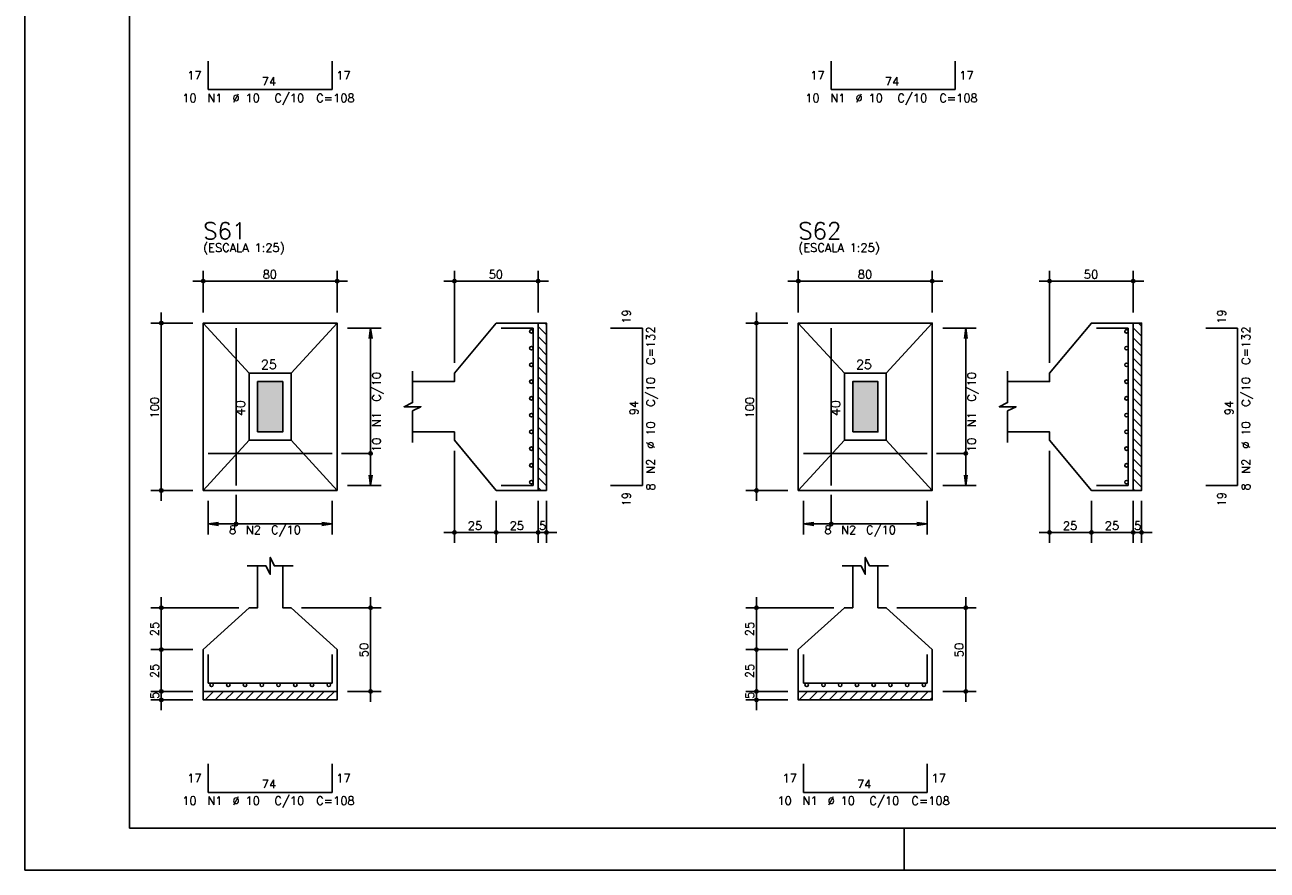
# Model space of a CAD drawing. Extents: x 0 to 119, y 0 to 84.
# Tile 1 of 16: x 0 to 30, y 0 to 20. Entities that reach past the tile are written whole.
import ezdxf

# ---------------------------------------------------------------- set-up
doc = ezdxf.new("R2010")
doc.units = 0
doc.header["$MEASUREMENT"] = 0
for name, color, linetype in [('1', 1, 'CONTINUOUS'), ('2', 2, 'CONTINUOUS'), ('3', 3, 'CONTINUOUS'), ('6', 6, 'CONTINUOUS'), ('7', 7, 'CONTINUOUS'), ('8', 8, 'CONTINUOUS'), ('9', 9, 'CONTINUOUS')]:
    doc.layers.add(name, color=color, linetype=linetype)
doc.styles.get("Standard").update_dxf_attribs({"font": 'ROMANS.SHX'})

msp = doc.modelspace()

# ---------------------------------------------------------------- linework, layer by layer
at = {"layer": '1', "linetype": 'Continuous'}
for p, q in [((0, 0), (0, 84.099998)), ((12.416928, 13.0672), (12.46, 13.024128)), ((26.60149, 13.0672), (26.67547, 12.99322)), ((12.26, 12.983712), (12.46, 12.783712)), ((26.47547, 12.952804), (26.67547, 12.752804)), ((12.26, 12.743296), (12.46, 12.543296)), ((12.26, 12.502879), (12.46, 12.302879)), ((26.47547, 12.712388), (26.67547, 12.512388)), ((26.47547, 12.471972), (26.67547, 12.271972)), ((12.26, 12.262463), (12.46, 12.062463)), ((26.47547, 12.231555), (26.67547, 12.031555)), ((12.26, 12.022047), (12.46, 11.822047)), ((26.47547, 11.991139), (26.67547, 11.791139)), ((12.26, 11.781631), (12.46, 11.581631)), ((26.47547, 11.750723), (26.67547, 11.550723)), ((12.26, 11.541214), (12.46, 11.341214)), ((12.26, 11.300798), (12.46, 11.100798)), ((26.47547, 11.510306), (26.67547, 11.310306)), ((12.26, 11.060382), (12.46, 10.860382)), ((26.47547, 11.26989), (26.67547, 11.06989)), ((26.47547, 11.029474), (26.67547, 10.829474)), ((12.26, 10.819965), (12.46, 10.619965)), ((26.47547, 10.789057), (26.67547, 10.589057)), ((12.26, 10.579549), (12.46, 10.379549)), ((26.47547, 10.548641), (26.67547, 10.348641)), ((12.26, 10.339133), (12.46, 10.139133)), ((12.26, 10.098716), (12.46, 9.898716)), ((26.47547, 10.308225), (26.67547, 10.108225)), ((12.26, 9.8583), (12.46, 9.6583)), ((26.47547, 10.067808), (26.67547, 9.867808)), ((26.47547, 9.827392), (26.67547, 9.627392)), ((12.26, 9.617884), (12.46, 9.417884)), ((26.47547, 9.586976), (26.67547, 9.386976)), ((12.26, 9.377468), (12.46, 9.177468)), ((26.47547, 9.34656), (26.67547, 9.14656)), ((12.26, 9.137051), (12.329851, 9.0672)), ((26.47547, 9.106143), (26.514413, 9.0672)), ((4.26, 4.26), (4.2672, 4.2672)), ((4.307616, 4.0672), (4.507616, 4.2672)), ((4.548033, 4.0672), (4.748033, 4.2672)), ((4.788449, 4.0672), (4.988449, 4.2672)), ((5.028865, 4.0672), (5.228865, 4.2672)), ((5.269282, 4.0672), (5.469282, 4.2672)), ((5.509698, 4.0672), (5.709698, 4.2672)), ((5.750114, 4.0672), (5.950114, 4.2672)), ((5.99053, 4.0672), (6.19053, 4.2672)), ((6.230947, 4.0672), (6.430947, 4.2672)), ((6.471363, 4.0672), (6.671363, 4.2672)), ((6.711779, 4.0672), (6.911779, 4.2672)), ((6.952196, 4.0672), (7.152196, 4.2672)), ((7.192612, 4.0672), (7.392612, 4.2672)), ((18.492178, 4.0672), (18.692178, 4.2672)), ((18.732595, 4.0672), (18.932595, 4.2672)), ((18.973011, 4.0672), (19.173011, 4.2672)), ((19.213427, 4.0672), (19.413427, 4.2672)), ((19.453844, 4.0672), (19.653844, 4.2672)), ((19.69426, 4.0672), (19.89426, 4.2672)), ((19.934676, 4.0672), (20.134676, 4.2672)), ((20.175092, 4.0672), (20.375092, 4.2672)), ((20.415509, 4.0672), (20.615509, 4.2672)), ((20.655925, 4.0672), (20.855925, 4.2672)), ((20.896341, 4.0672), (21.096341, 4.2672)), ((21.136758, 4.0672), (21.336758, 4.2672)), ((21.377174, 4.0672), (21.577174, 4.2672)), ((7.433028, 4.0672), (7.46, 4.094172)), ((21.61759, 4.0672), (21.67547, 4.12508)), ((21, 0), (21, 1)), ((0, 0), (118.900002, 0))]:
    msp.add_line(p, q, dxfattribs=at)
for points in [[(12.26, 9.0672), (12.26, 13.0672), (12.46, 13.0672), (12.46, 9.0672), (12.26, 9.0672)], [(26.47547, 9.0672), (26.47547, 13.0672), (26.67547, 13.0672), (26.67547, 9.0672), (26.47547, 9.0672)], [(4.26, 4.2672), (7.46, 4.2672), (7.46, 4.0672), (4.26, 4.0672), (4.26, 4.2672)], [(18.47547, 4.2672), (21.67547, 4.2672), (21.67547, 4.0672), (18.47547, 4.0672), (18.47547, 4.2672)]]:
    msp.add_lwpolyline(points, dxfattribs=at)
at = {"layer": '2', "linetype": 'Continuous'}
for p, q in [((4.26, 13.3172), (4.26, 14.3172)), ((7.46, 13.3172), (7.46, 14.3172)), ((10.26, 12.1172), (10.26, 14.3172)), ((12.26, 13.3172), (12.26, 14.3172)), ((18.47547, 13.3172), (18.47547, 14.3172)), ((21.67547, 13.3172), (21.67547, 14.3172)), ((24.47547, 12.1172), (24.47547, 14.3172)), ((26.47547, 13.3172), (26.47547, 14.3172)), ((4.01, 14.0672), (7.71, 14.0672)), ((12.51, 14.0672), (10.01, 14.0672)), ((18.22547, 14.0672), (21.92547, 14.0672)), ((26.72547, 14.0672), (24.22547, 14.0672)), ((4.01, 13.0672), (3.01, 13.0672)), ((3.26, 8.8172), (3.26, 13.3172)), ((4.26, 13.0672), (4.26, 13.0672)), ((4.26, 13.0672), (4.26, 13.0672)), ((7.46, 13.0672), (7.46, 13.0672)), ((12.26, 13.0672), (12.26, 13.0672)), ((18.22547, 13.0672), (17.22547, 13.0672)), ((17.47547, 8.8172), (17.47547, 13.3172)), ((18.47547, 13.0672), (18.47547, 13.0672)), ((18.47547, 13.0672), (18.47547, 13.0672)), ((21.67547, 13.0672), (21.67547, 13.0672)), ((26.47547, 13.0672), (26.47547, 13.0672)), ((7.46, 12.9472), (7.46, 12.9472)), ((7.71, 12.9472), (8.51, 12.9472)), ((8.26, 12.9472), (8.227368, 12.699339)), ((8.26, 9.1872), (8.26, 12.9472)), ((8.26, 12.9472), (8.292632, 12.699339)), ((21.67547, 12.9472), (21.67547, 12.9472)), ((21.92547, 12.9472), (22.72547, 12.9472)), ((22.47547, 12.9472), (22.442838, 12.699339)), ((22.47547, 9.1872), (22.47547, 12.9472)), ((22.47547, 12.9472), (22.508102, 12.699339)), ((10.26, 11.8672), (10.26, 11.8672)), ((24.47547, 11.8672), (24.47547, 11.8672)), ((10.26, 10.2672), (10.26, 10.2672)), ((24.47547, 10.2672), (24.47547, 10.2672)), ((10.26, 10.0172), (10.26, 7.8172)), ((24.47547, 10.0172), (24.47547, 7.8172)), ((8.26, 9.1872), (8.227368, 9.435061)), ((8.26, 9.1872), (8.292632, 9.435061)), ((22.47547, 9.1872), (22.442838, 9.435061)), ((22.47547, 9.1872), (22.508102, 9.435061)), ((4.01, 9.0672), (3.01, 9.0672)), ((4.26, 9.0672), (4.26, 9.0672)), ((4.38, 9.0672), (4.38, 9.0672)), ((7.34, 9.0672), (7.34, 9.0672)), ((7.46, 9.1872), (7.46, 9.1872)), ((7.71, 9.1872), (8.51, 9.1872)), ((11.26, 9.0672), (11.26, 9.0672)), ((11.26, 9.0672), (11.26, 9.0672)), ((12.26, 9.0672), (12.26, 9.0672)), ((12.26, 9.0672), (12.26, 9.0672)), ((12.46, 9.0672), (12.46, 9.0672)), ((18.22547, 9.0672), (17.22547, 9.0672)), ((18.47547, 9.0672), (18.47547, 9.0672)), ((18.59547, 9.0672), (18.59547, 9.0672)), ((21.55547, 9.0672), (21.55547, 9.0672)), ((21.67547, 9.1872), (21.67547, 9.1872)), ((21.92547, 9.1872), (22.72547, 9.1872)), ((25.47547, 9.0672), (25.47547, 9.0672)), ((25.47547, 9.0672), (25.47547, 9.0672)), ((26.47547, 9.0672), (26.47547, 9.0672)), ((26.47547, 9.0672), (26.47547, 9.0672)), ((26.67547, 9.0672), (26.67547, 9.0672)), ((4.38, 8.8172), (4.38, 8.0172)), ((7.34, 8.8172), (7.34, 8.0172)), ((11.26, 8.8172), (11.26, 7.8172)), ((11.26, 8.8172), (11.26, 7.8172)), ((12.26, 8.8172), (12.26, 7.8172)), ((12.26, 8.8172), (12.26, 7.8172)), ((12.46, 8.8172), (12.46, 7.8172)), ((18.59547, 8.8172), (18.59547, 8.0172)), ((21.55547, 8.8172), (21.55547, 8.0172)), ((25.47547, 8.8172), (25.47547, 7.8172)), ((25.47547, 8.8172), (25.47547, 7.8172)), ((26.47547, 8.8172), (26.47547, 7.8172)), ((26.47547, 8.8172), (26.47547, 7.8172)), ((26.67547, 8.8172), (26.67547, 7.8172)), ((4.38, 8.2672), (4.627861, 8.299832)), ((4.38, 8.2672), (7.34, 8.2672)), ((4.38, 8.2672), (4.627861, 8.234568)), ((7.34, 8.2672), (7.092139, 8.299832)), ((7.34, 8.2672), (7.092139, 8.234568)), ((11.51, 8.0672), (10.01, 8.0672)), ((12.51, 8.0672), (11.01, 8.0672)), ((12.01, 8.0672), (12.71, 8.0672)), ((18.59547, 8.2672), (18.843331, 8.299832)), ((18.59547, 8.2672), (21.55547, 8.2672)), ((18.59547, 8.2672), (18.843331, 8.234568)), ((21.55547, 8.2672), (21.307609, 8.299832)), ((21.55547, 8.2672), (21.307609, 8.234568)), ((25.72547, 8.0672), (24.22547, 8.0672)), ((26.72547, 8.0672), (25.22547, 8.0672)), ((26.22547, 8.0672), (26.92547, 8.0672)), ((5.11, 6.2672), (3.01, 6.2672)), ((3.26, 5.0172), (3.26, 6.5172)), ((5.36, 6.2672), (5.36, 6.2672)), ((6.36, 6.2672), (6.36, 6.2672)), ((6.61, 6.2672), (8.51, 6.2672)), ((8.26, 4.0172), (8.26, 6.5172)), ((19.32547, 6.2672), (17.22547, 6.2672)), ((17.47547, 5.0172), (17.47547, 6.5172)), ((19.57547, 6.2672), (19.57547, 6.2672)), ((20.57547, 6.2672), (20.57547, 6.2672)), ((20.82547, 6.2672), (22.72547, 6.2672)), ((22.47547, 4.0172), (22.47547, 6.5172)), ((3.26, 4.0172), (3.26, 5.5172)), ((17.47547, 4.0172), (17.47547, 5.5172)), ((4.01, 5.2672), (3.01, 5.2672)), ((4.01, 5.2672), (3.01, 5.2672)), ((4.26, 5.2672), (4.26, 5.2672)), ((4.26, 5.2672), (4.26, 5.2672)), ((18.22547, 5.2672), (17.22547, 5.2672)), ((18.22547, 5.2672), (17.22547, 5.2672)), ((18.47547, 5.2672), (18.47547, 5.2672)), ((18.47547, 5.2672), (18.47547, 5.2672)), ((3.26, 3.8172), (3.26, 4.5172)), ((17.47547, 3.8172), (17.47547, 4.5172)), ((4.01, 4.2672), (3.01, 4.2672)), ((4.01, 4.2672), (3.01, 4.2672)), ((4.26, 4.2672), (4.26, 4.2672)), ((4.26, 4.2672), (4.26, 4.2672)), ((7.46, 4.2672), (7.46, 4.2672)), ((7.71, 4.2672), (8.51, 4.2672)), ((18.22547, 4.2672), (17.22547, 4.2672)), ((18.22547, 4.2672), (17.22547, 4.2672)), ((18.47547, 4.2672), (18.47547, 4.2672)), ((18.47547, 4.2672), (18.47547, 4.2672)), ((21.67547, 4.2672), (21.67547, 4.2672)), ((21.92547, 4.2672), (22.72547, 4.2672)), ((4.01, 4.0672), (3.01, 4.0672)), ((4.26, 4.0672), (4.26, 4.0672)), ((18.22547, 4.0672), (17.22547, 4.0672)), ((18.47547, 4.0672), (18.47547, 4.0672))]:
    msp.add_line(p, q, dxfattribs=at)
for points in [[(4.26, 9.0672), (7.46, 9.0672), (7.46, 13.0672), (4.26, 13.0672), (4.26, 9.0672)], [(5.36, 11.8672), (4.26, 13.0672)], [(6.36, 11.8672), (7.46, 13.0672)], [(9.26, 10.4672), (10.26, 10.4672), (10.26, 10.2672), (11.26, 9.0672), (12.26, 9.0672), (12.26, 13.0672), (11.26, 13.0672), (10.26, 11.8672), (10.26, 11.6672), (9.26, 11.6672)], [(18.47547, 9.0672), (21.67547, 9.0672), (21.67547, 13.0672), (18.47547, 13.0672), (18.47547, 9.0672)], [(19.57547, 11.8672), (18.47547, 13.0672)], [(20.57547, 11.8672), (21.67547, 13.0672)], [(23.47547, 10.4672), (24.47547, 10.4672), (24.47547, 10.2672), (25.47547, 9.0672), (26.47547, 9.0672), (26.47547, 13.0672), (25.47547, 13.0672), (24.47547, 11.8672), (24.47547, 11.6672), (23.47547, 11.6672)], [(9.26, 10.2172), (9.26, 10.9672), (9.46, 11.0672), (9.06, 11.0672), (9.26, 11.1672), (9.26, 11.9172)], [(23.47547, 10.2172), (23.47547, 10.9672), (23.67547, 11.0672), (23.27547, 11.0672), (23.47547, 11.1672), (23.47547, 11.9172)], [(5.36, 10.2672), (6.36, 10.2672), (6.36, 11.8672), (5.36, 11.8672), (5.36, 10.2672)], [(5.56, 10.4672), (6.16, 10.4672), (6.16, 11.6672), (5.56, 11.6672), (5.56, 10.4672)], [(19.57547, 10.2672), (20.57547, 10.2672), (20.57547, 11.8672), (19.57547, 11.8672), (19.57547, 10.2672)], [(19.77547, 10.4672), (20.37547, 10.4672), (20.37547, 11.6672), (19.77547, 11.6672), (19.77547, 10.4672)], [(5.36, 10.2672), (4.26, 9.0672)], [(6.36, 10.2672), (7.46, 9.0672)], [(19.57547, 10.2672), (18.47547, 9.0672)], [(20.57547, 10.2672), (21.67547, 9.0672)], [(8.26, 9.9522), (7.56, 9.9522)], [(22.47547, 9.9522), (21.77547, 9.9522)], [(5.045, 8.2672), (5.045, 8.9672)], [(19.26047, 8.2672), (19.26047, 8.9672)], [(5.31, 7.2672), (5.76, 7.2672), (5.86, 7.0672), (5.86, 7.4672), (5.96, 7.2672), (6.41, 7.2672)], [(19.52547, 7.2672), (19.97547, 7.2672), (20.07547, 7.0672), (20.07547, 7.4672), (20.17547, 7.2672), (20.62547, 7.2672)], [(5.56, 7.2672), (5.56, 6.2672), (5.36, 6.2672), (4.26, 5.2672), (4.26, 4.2672), (7.46, 4.2672), (7.46, 5.2672), (6.36, 6.2672), (6.16, 6.2672), (6.16, 7.2672)], [(19.77547, 7.2672), (19.77547, 6.2672), (19.57547, 6.2672), (18.47547, 5.2672), (18.47547, 4.2672), (21.67547, 4.2672), (21.67547, 5.2672), (20.57547, 6.2672), (20.37547, 6.2672), (20.37547, 7.2672)]]:
    msp.add_lwpolyline(points, dxfattribs=at)
for centre, radius in [((4.26, 14.0672), 0.04), ((4.26, 14.0672), 0.02), ((7.46, 14.0672), 0.04), ((7.46, 14.0672), 0.02), ((10.26, 14.0672), 0.04), ((10.26, 14.0672), 0.02), ((12.26, 14.0672), 0.04), ((12.26, 14.0672), 0.02), ((18.47547, 14.0672), 0.04), ((18.47547, 14.0672), 0.02), ((21.67547, 14.0672), 0.04), ((21.67547, 14.0672), 0.02), ((24.47547, 14.0672), 0.04), ((24.47547, 14.0672), 0.02), ((26.47547, 14.0672), 0.04), ((26.47547, 14.0672), 0.02), ((3.26, 13.0672), 0.04), ((3.26, 13.0672), 0.02), ((17.47547, 13.0672), 0.04), ((17.47547, 13.0672), 0.02), ((8.26, 9.9522), 0.04), ((22.47547, 9.9522), 0.04), ((3.26, 9.0672), 0.04), ((3.26, 9.0672), 0.02), ((17.47547, 9.0672), 0.04), ((17.47547, 9.0672), 0.02), ((5.045, 8.2672), 0.04), ((10.26, 8.0672), 0.04), ((10.26, 8.0672), 0.02), ((11.26, 8.0672), 0.04), ((11.26, 8.0672), 0.04), ((11.26, 8.0672), 0.02), ((11.26, 8.0672), 0.02), ((12.26, 8.0672), 0.04), ((12.26, 8.0672), 0.04), ((12.26, 8.0672), 0.02), ((12.26, 8.0672), 0.02), ((12.46, 8.0672), 0.04), ((12.46, 8.0672), 0.02), ((19.26047, 8.2672), 0.04), ((24.47547, 8.0672), 0.04), ((24.47547, 8.0672), 0.02), ((25.47547, 8.0672), 0.04), ((25.47547, 8.0672), 0.04), ((25.47547, 8.0672), 0.02), ((25.47547, 8.0672), 0.02), ((26.47547, 8.0672), 0.04), ((26.47547, 8.0672), 0.04), ((26.47547, 8.0672), 0.02), ((26.47547, 8.0672), 0.02), ((26.67547, 8.0672), 0.04), ((26.67547, 8.0672), 0.02), ((3.26, 6.2672), 0.04), ((3.26, 6.2672), 0.02), ((8.26, 6.2672), 0.04), ((8.26, 6.2672), 0.02), ((17.47547, 6.2672), 0.04), ((17.47547, 6.2672), 0.02), ((22.47547, 6.2672), 0.04), ((22.47547, 6.2672), 0.02), ((3.26, 5.2672), 0.04), ((3.26, 5.2672), 0.04), ((3.26, 5.2672), 0.02), ((3.26, 5.2672), 0.02), ((17.47547, 5.2672), 0.04), ((17.47547, 5.2672), 0.04), ((17.47547, 5.2672), 0.02), ((17.47547, 5.2672), 0.02), ((3.26, 4.2672), 0.04), ((3.26, 4.2672), 0.04), ((3.26, 4.2672), 0.02), ((3.26, 4.2672), 0.02), ((8.26, 4.2672), 0.04), ((8.26, 4.2672), 0.02), ((17.47547, 4.2672), 0.04), ((17.47547, 4.2672), 0.04), ((17.47547, 4.2672), 0.02), ((17.47547, 4.2672), 0.02), ((22.47547, 4.2672), 0.04), ((22.47547, 4.2672), 0.02), ((3.26, 4.0672), 0.04), ((3.26, 4.0672), 0.02), ((17.47547, 4.0672), 0.04), ((17.47547, 4.0672), 0.02)]:
    msp.add_circle(centre, radius, dxfattribs=at)
at = {"layer": '3', "linetype": 'Continuous'}
for centre in [(12.09869, 12.8672), (26.31416, 12.8672), (12.09869, 12.4672), (26.31416, 12.4672), (12.09869, 12.0672), (26.31416, 12.0672), (12.09869, 11.6672), (26.31416, 11.6672), (12.09869, 11.2672), (26.31416, 11.2672), (12.09869, 10.8672), (26.31416, 10.8672), (12.09869, 10.4672), (26.31416, 10.4672), (12.09869, 10.0672), (26.31416, 10.0672), (12.09869, 9.6672), (26.31416, 9.6672), (12.09869, 9.2672), (26.31416, 9.2672), (4.46, 4.42589), (4.86, 4.42589), (5.26, 4.42589), (5.66, 4.42589), (6.06, 4.42589), (6.46, 4.42589), (6.86, 4.42589), (7.26, 4.42589), (18.67547, 4.42589), (19.07547, 4.42589), (19.47547, 4.42589), (19.87547, 4.42589), (20.27547, 4.42589), (20.67547, 4.42589), (21.07547, 4.42589), (21.47547, 4.42589)]:
    msp.add_circle(centre, 0.04131, dxfattribs=at)
at = {"layer": '6', "linetype": 'Continuous'}
for p, q in [((4.38, 19.3204), (4.38, 18.6404)), ((7.34, 18.6404), (7.34, 19.3204)), ((19.26213, 19.3204), (19.26213, 18.6404)), ((22.22213, 18.6404), (22.22213, 19.3204)), ((4.38, 18.6404), (7.34, 18.6404)), ((19.26213, 18.6404), (22.22213, 18.6404)), ((5.045, 9.1872), (5.045, 12.9472)), ((12.14, 12.9472), (11.38, 12.9472)), ((12.14, 9.1872), (12.14, 12.9472)), ((14.75, 12.9472), (13.99, 12.9472)), ((14.75, 9.1872), (14.75, 12.9472)), ((19.26047, 9.1872), (19.26047, 12.9472)), ((26.35547, 12.9472), (25.59547, 12.9472)), ((26.35547, 9.1872), (26.35547, 12.9472)), ((28.96547, 12.9472), (28.20547, 12.9472)), ((28.96547, 9.1872), (28.96547, 12.9472)), ((4.38, 9.9522), (7.34, 9.9522)), ((18.59547, 9.9522), (21.55547, 9.9522)), ((11.38, 9.1872), (12.14, 9.1872)), ((13.99, 9.1872), (14.75, 9.1872)), ((25.59547, 9.1872), (26.35547, 9.1872)), ((28.20547, 9.1872), (28.96547, 9.1872)), ((4.38, 5.1472), (4.38, 4.4672)), ((7.34, 4.4672), (7.34, 5.1472)), ((18.59547, 5.1472), (18.59547, 4.4672)), ((21.55547, 4.4672), (21.55547, 5.1472)), ((4.38, 4.4672), (7.34, 4.4672)), ((18.59547, 4.4672), (21.55547, 4.4672)), ((4.38, 2.5372), (4.38, 1.8572)), ((7.34, 1.8572), (7.34, 2.5372)), ((18.59547, 2.5372), (18.59547, 1.8572)), ((21.55547, 1.8572), (21.55547, 2.5372)), ((4.38, 1.8572), (7.34, 1.8572)), ((18.59547, 1.8572), (21.55547, 1.8572))]:
    msp.add_line(p, q, dxfattribs=at)
at = {"layer": '8', "linetype": 'Continuous'}
for p, q in [((2.5, 83.099998), (2.5, 1)), ((2.5, 1), (117.900002, 1))]:
    msp.add_line(p, q, dxfattribs=at)
at = {"layer": '9', "linetype": 'Continuous'}
for points in [[(5.56, 10.4672), (6.16, 10.4672), (6.16, 11.6672)], [(5.56, 10.4672), (6.16, 11.6672), (5.56, 11.6672)], [(5.56, 10.4672), (5.56, 11.6672), (5.56, 10.4672)], [(19.77547, 10.4672), (20.37547, 10.4672), (20.37547, 11.6672)], [(19.77547, 10.4672), (20.37547, 11.6672), (19.77547, 11.6672)], [(19.77547, 10.4672), (19.77547, 11.6672), (19.77547, 10.4672)]]:
    msp.add_solid(points, dxfattribs=at)

# ---------------------------------------------------------------- texts
at = {"layer": '2', "linetype": 'Continuous'}
for s, height, p in [('17', 0.2, (3.88, 18.8804)), ('17', 0.2, (7.44, 18.8804)), ('17', 0.2, (18.76213, 18.8804)), ('17', 0.2, (22.32213, 18.8804)), ('74', 0.2, (5.66, 18.7404)), ('74', 0.2, (20.54213, 18.7404)), ('10', 0.2, (3.76, 18.3404)), ('N1', 0.2, (4.36, 18.3404)), ('%%c 10', 0.2, (4.96, 18.3404)), ('C/10', 0.2, (5.96, 18.3404)), ('C=108', 0.2, (6.96, 18.3404)), ('10', 0.2, (18.64213, 18.3404)), ('N1', 0.2, (19.24213, 18.3404)), ('%%c 10', 0.2, (19.84213, 18.3404)), ('C/10', 0.2, (20.84213, 18.3404)), ('C=108', 0.2, (21.84213, 18.3404)), ('(ESCALA 1:25)', 0.2, (4.26, 14.7672)), ('(ESCALA 1:25)', 0.2, (18.47547, 14.7672)), ('80', 0.2, (5.68, 14.1272)), ('50', 0.2, (11.08, 14.1272)), ('80', 0.2, (19.89547, 14.1272)), ('50', 0.2, (25.29547, 14.1272)), ('25', 0.22, (5.64, 11.9672)), ('25', 0.22, (19.85547, 11.9672)), ('25', 0.2, (10.58, 8.1272)), ('25', 0.2, (11.58, 8.1272)), ('5', 0.2, (12.28, 8.1272)), ('25', 0.2, (24.79547, 8.1272)), ('25', 0.2, (25.79547, 8.1272)), ('5', 0.2, (26.49547, 8.1272)), ('8', 0.2, (4.88, 8.0272)), ('N2', 0.2, (5.28, 8.0272)), ('C/10', 0.2, (5.88, 8.0272)), ('8', 0.2, (19.09547, 8.0272)), ('N2', 0.2, (19.49547, 8.0272)), ('C/10', 0.2, (20.09547, 8.0272)), ('17', 0.2, (3.88, 2.0972)), ('74', 0.2, (5.66, 1.9572)), ('17', 0.2, (7.44, 2.0972)), ('17', 0.2, (18.09547, 2.0972)), ('74', 0.2, (19.87547, 1.9572)), ('17', 0.2, (21.65547, 2.0972)), ('10', 0.2, (3.76, 1.5572)), ('N1', 0.2, (4.36, 1.5572)), ('%%c 10', 0.2, (4.96, 1.5572)), ('C/10', 0.2, (5.96, 1.5572)), ('C=108', 0.2, (6.96, 1.5572)), ('10', 0.2, (17.97547, 1.5572)), ('N1', 0.2, (18.57547, 1.5572)), ('%%c 10', 0.2, (19.17547, 1.5572)), ('C/10', 0.2, (20.17547, 1.5572)), ('C=108', 0.2, (21.17547, 1.5572))]:
    msp.add_text(s, height=height, dxfattribs=at).set_placement(p)
for s, height, p in [('19', 0.2, (14.47, 13.0472)), ('19', 0.2, (28.68547, 13.0472)), ('C=132', 0.2, (15.05, 12.0672)), ('C=132', 0.2, (29.26547, 12.0672)), ('C/10', 0.2, (8.5, 11.1872)), ('C/10', 0.2, (15.05, 11.0672)), ('C/10', 0.2, (22.71547, 11.1872)), ('C/10', 0.2, (29.26547, 11.0672)), ('100', 0.2, (3.2, 10.7872)), ('40', 0.22, (5.26, 10.8472)), ('94', 0.2, (14.65, 10.8672)), ('100', 0.2, (17.41547, 10.7872)), ('40', 0.22, (19.47547, 10.8472)), ('94', 0.2, (28.86547, 10.8672)), ('N1', 0.2, (8.5, 10.5872)), ('N1', 0.2, (22.71547, 10.5872)), ('%%c 10', 0.2, (15.05, 10.0672)), ('%%c 10', 0.2, (29.26547, 10.0672)), ('10', 0.2, (8.5, 9.9872)), ('10', 0.2, (22.71547, 9.9872)), ('N2', 0.2, (15.05, 9.4672)), ('N2', 0.2, (29.26547, 9.4672)), ('8', 0.2, (15.05, 9.0672)), ('8', 0.2, (29.26547, 9.0672)), ('19', 0.2, (14.47, 8.6872)), ('19', 0.2, (28.68547, 8.6872)), ('25', 0.2, (3.2, 5.5872)), ('25', 0.2, (17.41547, 5.5872)), ('50', 0.2, (8.2, 5.0872)), ('50', 0.2, (22.41547, 5.0872)), ('25', 0.2, (3.2, 4.5872)), ('25', 0.2, (17.41547, 4.5872)), ('5', 0.2, (3.2, 4.0872)), ('5', 0.2, (17.41547, 4.0872))]:
    msp.add_text(s, height=height, rotation=90, dxfattribs=at).set_placement(p)
at = {"layer": '7', "linetype": 'Continuous'}
for s, p in [('S61', (4.26, 15.0672)), ('S62', (18.47547, 15.0672))]:
    msp.add_text(s, height=0.4, dxfattribs=at).set_placement(p)

doc.saveas('drawing.dxf')
